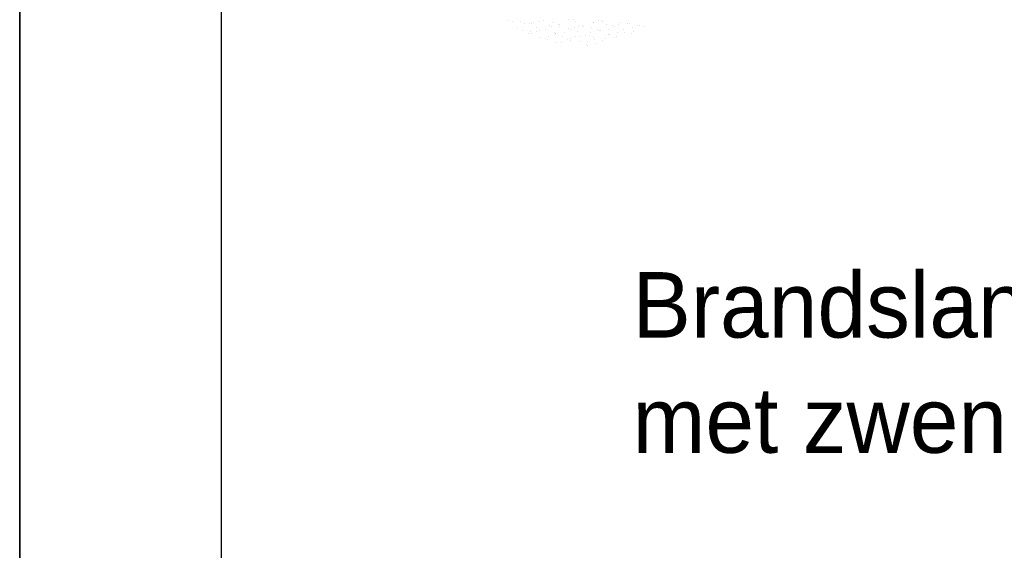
# Model space of a CAD drawing. Extents: x -33748 to 12452, y -14932 to 2888.
# Tile 113 of 194: x -29548 to -28571, y -4299 to -3773. Entities that reach past the tile are written whole.
import ezdxf

# ---------------------------------------------------------------- set-up
doc = ezdxf.new("R2010")
doc.units = 0
doc.header["$LTSCALE"] = 20
doc.layers.get('0').update_dxf_attribs({"color": 15, "linetype": 'CONTINUOUS'})
for name, color, linetype in [('00KAD025', 2, 'CONTINUOUS'), ('00KAD070', 5, 'CONTINUOUS'), ('BL$2----', 7, 'CONTINUOUS'), ('SANITAIR', 7, 'CONTINUOUS')]:
    doc.layers.add(name, color=color, linetype=linetype)

# ---------------------------------------------------------------- blocks, each defined once
blk = doc.blocks.new('A4-VER')
at = {"layer": '00KAD025', "linetype": 'CONTINUOUS'}
for p, q in [((0, 297), (0, 0)), ((210, 0), (210, 297))]:
    blk.add_line(p, q, dxfattribs=at)
at = {"layer": '00KAD070', "linetype": 'CONTINUOUS'}
blk.add_line((10, 287), (10, 10), dxfattribs=at)
blk = doc.blocks.new('A$C32F70CB8')
at = {"color": 161}
for p, q in [((93.61, 150.44), (93.61, 150.44)), ((109.55, 147.2), (109.55, 147.2)), ((101.94, 142.37), (101.94, 142.37)), ((107.46, 139.82), (107.46, 139.82)), ((113.51, 137.27), (113.51, 137.27)), ((115.3, 139.13), (115.3, 139.13)), ((116.29, 137.43), (116.29, 137.43)), ((121.22, 139.63), (121.22, 139.63)), ((121.62, 143.35), (121.62, 143.35)), ((174.45, 138.64), (174.45, 138.64)), ((207.71, 141.41), (207.71, 141.41)), ((208.83, 138.3), (208.83, 138.3)), ((215.25, 137.59), (215.25, 137.59)), ((216.11, 142.74), (216.11, 142.74)), ((217.7, 139.31), (217.7, 139.31)), ((221.74, 144.79), (221.74, 144.79)), ((223.82, 145.1), (223.82, 145.1)), ((227.9, 144.15), (227.9, 144.15)), ((123.83, 133.61), (123.83, 133.61)), ((129.92, 132.07), (129.92, 132.07)), ((132.53, 131.08), (132.53, 131.08)), ((132.79, 134.54), (132.79, 134.54)), ((141.35, 128.68), (141.35, 128.68)), ((145.87, 128.84), (145.87, 128.84)), ((146.68, 134.61), (146.68, 134.61)), ((152.07, 131.8), (152.07, 131.8)), ((154.74, 129.84), (154.74, 129.84)), ((155.38, 132.07), (155.38, 132.07)), ((159.78, 134.16), (159.78, 134.16)), ((164.21, 129.68), (164.21, 129.68)), ((164.94, 134.68), (164.94, 134.68)), ((169.54, 135.6), (169.54, 135.6)), ((171.36, 129.06), (171.36, 129.06)), ((173.81, 135.69), (173.81, 135.69)), ((178.24, 133.06), (178.24, 133.06)), ((179.07, 131.42), (179.07, 131.42)), ((179.56, 127.62), (179.56, 127.62)), ((187.06, 130.67), (187.06, 130.67)), ((189.76, 132.46), (189.76, 132.46)), ((192.4, 136.59), (192.4, 136.59)), ((193.73, 135.9), (193.73, 135.9)), ((198.63, 133.46), (198.63, 133.46)), ((201.09, 134.06), (201.09, 134.06)), ((170.69, 126.61), (170.69, 126.61)), ((171.75, 125.86), (171.75, 125.86))]:
    blk.add_line(p, q, dxfattribs=at)
at = {"color": 163}
for p, q in [((97.32, 149.59), (97.32, 149.59)), ((105.25, 149.56), (105.25, 149.56)), ((114.08, 147.17), (114.08, 147.17)), ((116.6, 146.85), (116.6, 146.85)), ((118.43, 148.21), (118.43, 148.21)), ((124.31, 149.21), (124.31, 149.21)), ((128.11, 150.56), (128.11, 150.56)), ((136.93, 148.17), (136.93, 148.17)), ((153.44, 150.82), (153.44, 150.82)), ((158.26, 150.96), (158.26, 150.96)), ((159.79, 149.16), (159.79, 149.16)), ((177.54, 148.22), (177.54, 148.22)), ((178.26, 148.6), (178.26, 148.6)), ((182.64, 150.15), (182.64, 150.15)), ((185.26, 150.58), (185.26, 150.58)), ((187.14, 149.6), (187.14, 149.6)), ((204.54, 147.84), (204.54, 147.84)), ((211.95, 147.38), (211.95, 147.38)), ((213.04, 147.33), (213.04, 147.33)), ((124.18, 140.14), (124.18, 140.14)), ((130.32, 140.82), (130.32, 140.82)), ((134.37, 144.98), (134.37, 144.98)), ((135.88, 144.12), (135.88, 144.12)), ((139.14, 138.43), (139.14, 138.43)), ((140.12, 136.91), (140.12, 136.91)), ((140.5, 136.89), (140.5, 136.89)), ((143.25, 145.98), (143.25, 145.98)), ((143.6, 146.47), (143.6, 146.47)), ((144.47, 144.35), (144.47, 144.35)), ((148.99, 137.91), (148.99, 137.91)), ((153.17, 141.81), (153.17, 141.81)), ((155.17, 141.38), (155.17, 141.38)), ((159.19, 142.75), (159.19, 142.75)), ((162, 139.42), (162, 139.42)), ((162.88, 143.74), (162.88, 143.74)), ((167.33, 145.34), (167.33, 145.34)), ((168.06, 143.76), (168.06, 143.76)), ((176.03, 142.81), (176.03, 142.81)), ((182.16, 141), (182.16, 141)), ((184.01, 140.53), (184.01, 140.53)), ((184.85, 140.41), (184.85, 140.41)), ((190.19, 146.33), (190.19, 146.33)), ((192.88, 141.53), (192.88, 141.53)), ((196.83, 145.48), (196.83, 145.48)), ((198.88, 143.8), (198.88, 143.8)), ((201.44, 138.26), (201.44, 138.26)), ((203.08, 146.37), (203.08, 146.37))]:
    blk.add_line(p, q, dxfattribs=at)

msp = doc.modelspace()

# ---------------------------------------------------------------- block references
at = {"layer": 'BL$2----', "xscale": 20, "yscale": 20, "zscale": 20}
for p in [(-33748.0224, -8991.81975), (-29548.0224, -8991.81975)]:
    msp.add_blockref('A4-VER', p, dxfattribs=at)
at = {"layer": 'SANITAIR', "color": 1}
msp.add_blockref('A$C32F70CB8', (-29156.19758, -3923.61294), dxfattribs=at)

# ---------------------------------------------------------------- texts
for s, p in [('Brandslanghaspel 20m blad%%C600mm', (-28939.76263, -4088.06779)), ('met zwenkarm', (-28939.76263, -4202.42131))]:
    msp.add_text(s, height=65, dxfattribs=at).set_placement(p)

doc.saveas('drawing.dxf')
